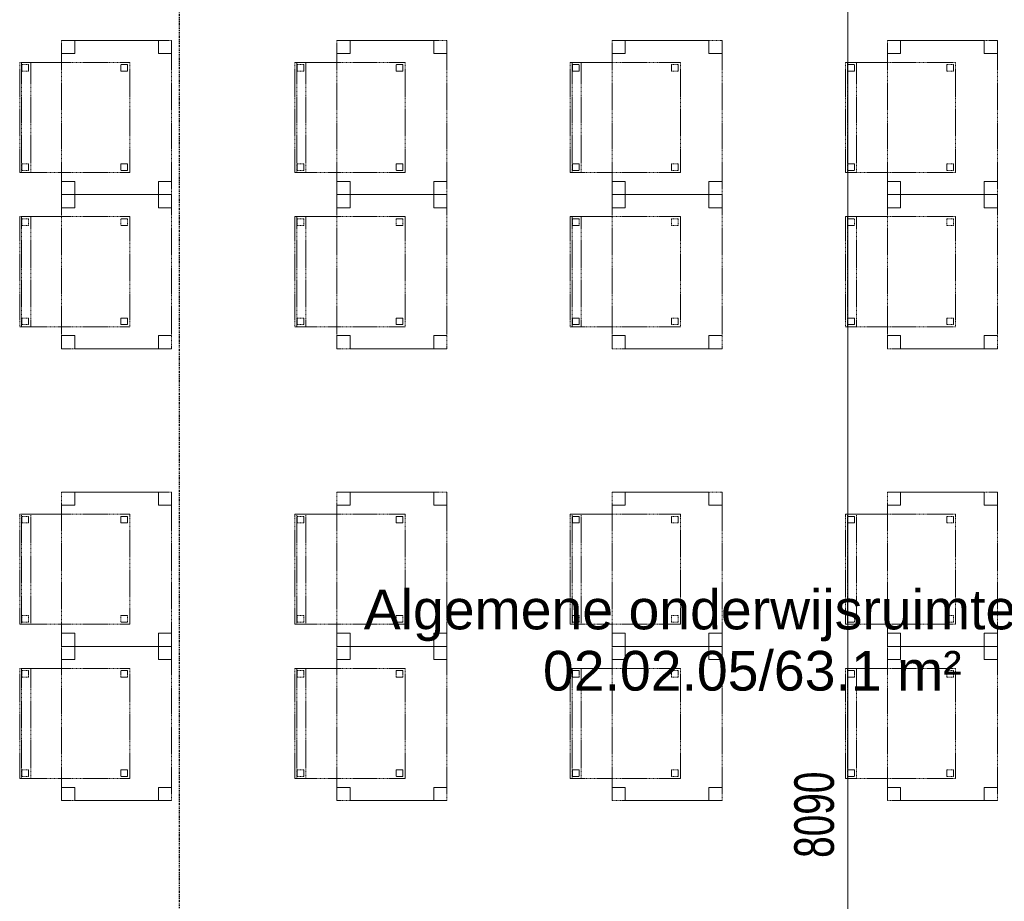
# Model space of a CAD drawing. Header units: millimetres. Extents: x -80560 to 110805, y -11020 to 52719.
# Tile 89 of 182: x 44970 to 49441, y 43406 to 47406. Entities that reach past the tile are written whole.
import ezdxf

# ---------------------------------------------------------------- set-up
doc = ezdxf.new("R2010")
doc.units = ezdxf.units.MM
doc.linetypes.add('CENTER2', pattern=[20, 8, -4, 4, -4])
doc.linetypes.add('DASHED2', pattern=[6, 4, -2])
for name, color, linetype, lineweight in [('A-ANNO-DIMS', 211, 'Continuous', 9), ('A-ANNO-DIMS-100', 211, 'Continuous', 9), ('A-AREA-IDEN', 2, 'Continuous', 9), ('I-FURN', 30, 'Continuous', 18), ('S-GRID', 1, 'Continuous', 9)]:
    doc.layers.add(name, color=color, linetype=linetype, lineweight=lineweight)
doc.styles.add('Arial', font='arial.ttf', dxfattribs={"height": 180})
doc.styles.add('Arial_6', font='arial.ttf', dxfattribs={"width": 0.7, "height": 180})
doc.dimstyles.new('n3o_1_8_3', dxfattribs={"dimscale": 304.8, "dimtxt": 183.646692, "dimasz": 0.492126, "dimexe": 0.246063, "dimexo": 0.0625, "dimgap": 0.032808, "dimtad": 1, "dimdec": 0, "dimdsep": 46, "dimtxsty": 'Arial_6', "dimblk1": 'OBLIQUE', "dimblk2": 'OBLIQUE', "dimsah": 1, "dimcen": 0.09, "dimdle": 0.246063, "dimazin": 0, "dimtfac": 1, "dimtdec": 4, "dimtix": 1, "dimtmove": 0, "dimatfit": 3, "dimfxl": 0.246063, "dimfxlon": 1, "dimtvp": 1, "dimtolj": 1, "dimtzin": 0, "dimarcsym": 2})

# ---------------------------------------------------------------- blocks, each defined once
blk = doc.blocks.new('82_tafel1 - tafel 500x700 2-30673039-DO_02 tweede verdieping')
at = {"layer": 'I-FURN', "linetype": 'DASHED2'}
for p, q in [((350, 250), (-350, 250)), ((-350, 250), (-350, -250)), ((350, 250), (-350, 250)), ((-350, 250), (-350, -250)), ((-350, 250), (-350, 190)), ((-290, 250), (-350, 250)), ((-290, 190), (-290, 250)), ((-290, 250), (290, 250)), ((-290, 250), (-290, 190)), ((290, 250), (290, 190)), ((290, 190), (290, 250)), ((350, 250), (290, 250)), ((350, -250), (350, 250)), ((350, -250), (350, 250)), ((350, 190), (350, 250)), ((-350, -190), (-350, 190)), ((-350, 190), (-290, 190)), ((-290, 190), (-350, 190)), ((290, 190), (350, 190)), ((350, 190), (290, 190)), ((350, 190), (350, -190)), ((-290, -190), (-350, -190)), ((-350, -190), (-290, -190)), ((-350, -190), (-350, -250)), ((-290, -250), (-290, -190)), ((-290, -190), (-290, -250)), ((350, -190), (290, -190)), ((290, -190), (290, -250)), ((290, -250), (290, -190)), ((290, -190), (350, -190)), ((350, -250), (350, -190)), ((-350, -250), (350, -250)), ((-350, -250), (350, -250)), ((-350, -250), (-290, -250)), ((290, -250), (-290, -250)), ((290, -250), (350, -250))]:
    blk.add_line(p, q, dxfattribs=at)
blk = doc.blocks.new('82_zitmeubel - stoel 500x500-V296-DO_02 tweede verdieping')
at = {"layer": 'I-FURN', "linetype": 'DASHED2'}
for p, q in [((-192.1, -73), (-192.1, 237)), ((-192.1, 237), (-192.1, -73)), ((-192.1, 237), (307.9, 237)), ((-192.1, 237), (307.9, 237)), ((-182.1, 226), (-182.1, 198)), ((-182.1, 198), (-182.1, 226)), ((-153.1, 227), (-181.1, 227)), ((-181.1, 227), (-153.1, 227)), ((-152.1, 198), (-152.1, 226)), ((-152.1, 226), (-152.1, 198)), ((267.9, 226), (267.9, 198)), ((267.9, 198), (267.9, 226)), ((296.9, 227), (268.9, 227)), ((268.9, 227), (296.9, 227)), ((297.9, 198), (297.9, 226)), ((297.9, 226), (297.9, 198)), ((307.9, 237), (307.9, -73)), ((307.9, -73), (307.9, 237)), ((-181.1, 197), (-153.1, 197)), ((-153.1, 197), (-181.1, 197)), ((268.9, 197), (296.9, 197)), ((296.9, 197), (268.9, 197)), ((-192.1, -213), (-192.1, -73)), ((-192.1, -73), (-192.1, -263)), ((307.9, -73), (307.9, -213)), ((307.9, -263), (307.9, -73)), ((-192.1, -254.1), (-192.1, -213)), ((307.9, -213), (-192.1, -213)), ((-153.1, -223), (-181.1, -223)), ((-181.1, -223), (-153.1, -223)), ((296.9, -223), (268.9, -223)), ((268.9, -223), (296.9, -223)), ((307.9, -213), (307.9, -254.1)), ((-192.1, -263), (-192.1, -254.1)), ((307.9, -254.1), (-192.1, -254.1)), ((-192.1, -263), (307.9, -263)), ((-192.1, -263), (307.9, -263)), ((-182.1, -224), (-182.1, -252)), ((-182.1, -252), (-182.1, -224)), ((-181.1, -253), (-153.1, -253)), ((-153.1, -253), (-181.1, -253)), ((-152.1, -252), (-152.1, -224)), ((-152.1, -224), (-152.1, -252)), ((267.9, -224), (267.9, -252)), ((267.9, -252), (267.9, -224)), ((268.9, -253), (296.9, -253)), ((296.9, -253), (268.9, -253)), ((297.9, -252), (297.9, -224)), ((297.9, -224), (297.9, -252)), ((307.9, -254.1), (307.9, -263))]:
    blk.add_line(p, q, dxfattribs=at)
for centre, start, end in [((-181.1, 226), 90, 180), ((-181.1, 226), 135, 180), ((-181.1, 226), 90, 135), ((-153.1, 226), 360, 90), ((-153.1, 226), 15, 90), ((-153.1, 226), 360, 15), ((268.9, 226), 90, 180), ((268.9, 226), 90, 180), ((296.9, 226), 360, 90), ((296.9, 226), 360, 90), ((-181.1, 198), 180, 270), ((-181.1, 198), 180, 210), ((-181.1, 198), 210, 270), ((-153.1, 198), 270, 0), ((-153.1, 198), 270, 285), ((-153.1, 198), 285, 0), ((268.9, 198), 180, 270), ((268.9, 198), 180, 270), ((296.9, 198), 270, 360), ((296.9, 198), 270, 360), ((-181.1, -224), 90, 180), ((-181.1, -224), 90, 180), ((-153.1, -224), 0, 90), ((-153.1, -224), 0, 90), ((268.9, -224), 90, 180), ((268.9, -224), 90, 180), ((296.9, -224), 0, 90), ((296.9, -224), 0, 90), ((-181.1, -252), 180, 270), ((-181.1, -252), 180, 270), ((-153.1, -252), 270, 0), ((-153.1, -252), 270, 0), ((268.9, -252), 180, 270), ((268.9, -252), 180, 270), ((296.9, -252), 270, 0), ((296.9, -252), 270, 0)]:
    blk.add_arc(centre, 1, start, end, dxfattribs=at)
blk = doc.blocks.new('82_zitmeubel - stoel 500x500-V293-DO_02 tweede verdieping')
at = {"layer": 'I-FURN', "linetype": 'DASHED2'}
for p, q in [((-192.1, -73), (-192.1, 237)), ((-192.1, 237), (-192.1, -73)), ((-192.1, 237), (307.9, 237)), ((-192.1, 237), (307.9, 237)), ((-182.1, 226), (-182.1, 198)), ((-182.1, 198), (-182.1, 226)), ((-153.1, 227), (-181.1, 227)), ((-181.1, 227), (-153.1, 227)), ((-152.1, 198), (-152.1, 226)), ((-152.1, 226), (-152.1, 198)), ((267.9, 226), (267.9, 198)), ((267.9, 198), (267.9, 226)), ((296.9, 227), (268.9, 227)), ((268.9, 227), (296.9, 227)), ((297.9, 198), (297.9, 226)), ((297.9, 226), (297.9, 198)), ((307.9, 237), (307.9, -73)), ((307.9, -73), (307.9, 237)), ((-181.1, 197), (-153.1, 197)), ((-153.1, 197), (-181.1, 197)), ((268.9, 197), (296.9, 197)), ((296.9, 197), (268.9, 197)), ((-192.1, -213), (-192.1, -73)), ((-192.1, -73), (-192.1, -263)), ((307.9, -73), (307.9, -213)), ((307.9, -263), (307.9, -73)), ((-192.1, -254.1), (-192.1, -213)), ((307.9, -213), (-192.1, -213)), ((-153.1, -223), (-181.1, -223)), ((-181.1, -223), (-153.1, -223)), ((296.9, -223), (268.9, -223)), ((268.9, -223), (296.9, -223)), ((307.9, -213), (307.9, -254.1)), ((-192.1, -263), (-192.1, -254.1)), ((307.9, -254.1), (-192.1, -254.1)), ((-192.1, -263), (307.9, -263)), ((-192.1, -263), (307.9, -263)), ((-182.1, -224), (-182.1, -252)), ((-182.1, -252), (-182.1, -224)), ((-181.1, -253), (-153.1, -253)), ((-153.1, -253), (-181.1, -253)), ((-152.1, -252), (-152.1, -224)), ((-152.1, -224), (-152.1, -252)), ((267.9, -224), (267.9, -252)), ((267.9, -252), (267.9, -224)), ((268.9, -253), (296.9, -253)), ((296.9, -253), (268.9, -253)), ((297.9, -252), (297.9, -224)), ((297.9, -224), (297.9, -252)), ((307.9, -254.1), (307.9, -263))]:
    blk.add_line(p, q, dxfattribs=at)
for centre, start, end in [((-181.1, 226), 90, 180), ((-181.1, 226), 90, 180), ((-153.1, 226), 360, 90), ((-153.1, 226), 360, 90), ((268.9, 226), 90, 180), ((268.9, 226), 90, 180), ((296.9, 226), 360, 90), ((296.9, 226), 360, 90), ((-181.1, 198), 180, 270), ((-181.1, 198), 180, 270), ((-153.1, 198), 270, 0), ((-153.1, 198), 270, 0), ((268.9, 198), 180, 270), ((268.9, 198), 180, 270), ((296.9, 198), 270, 360), ((296.9, 198), 270, 360), ((-181.1, -224), 90, 180), ((-181.1, -224), 90, 180), ((-153.1, -224), 0, 90), ((-153.1, -224), 0, 90), ((268.9, -224), 90, 165), ((268.9, -224), 90, 180), ((296.9, -224), 0, 90), ((296.9, -224), 0, 90), ((-181.1, -252), 180, 270), ((-181.1, -252), 180, 270), ((-153.1, -252), 270, 0), ((-153.1, -252), 270, 0), ((268.9, -224), 165, 180), ((268.9, -252), 180, 195), ((268.9, -252), 180, 270), ((268.9, -252), 195, 210), ((268.9, -252), 210, 225), ((268.9, -252), 225, 240), ((268.9, -252), 240, 270), ((296.9, -252), 270, 0), ((296.9, -252), 270, 0)]:
    blk.add_arc(centre, 1, start, end, dxfattribs=at)
blk = doc.blocks.new('82_zitmeubel - stoel 500x500-V297-DO_02 tweede verdieping')
at = {"layer": 'I-FURN', "linetype": 'DASHED2'}
for p, q in [((-192.1, -73), (-192.1, 237)), ((-192.1, 237), (-192.1, -73)), ((-192.1, 237), (307.9, 237)), ((-192.1, 237), (307.9, 237)), ((-182.1, 226), (-182.1, 198)), ((-182.1, 198), (-182.1, 226)), ((-153.1, 227), (-181.1, 227)), ((-181.1, 227), (-153.1, 227)), ((-152.1, 198), (-152.1, 226)), ((-152.1, 226), (-152.1, 198)), ((267.9, 226), (267.9, 198)), ((267.9, 198), (267.9, 226)), ((296.9, 227), (268.9, 227)), ((268.9, 227), (296.9, 227)), ((297.9, 198), (297.9, 226)), ((297.9, 226), (297.9, 198)), ((307.9, 237), (307.9, -73)), ((307.9, -73), (307.9, 237)), ((-181.1, 197), (-153.1, 197)), ((-153.1, 197), (-181.1, 197)), ((268.9, 197), (296.9, 197)), ((296.9, 197), (268.9, 197)), ((-192.1, -213), (-192.1, -73)), ((-192.1, -73), (-192.1, -263)), ((307.9, -73), (307.9, -213)), ((307.9, -263), (307.9, -73)), ((-192.1, -254.1), (-192.1, -213)), ((307.9, -213), (-192.1, -213)), ((-153.1, -223), (-181.1, -223)), ((-181.1, -223), (-153.1, -223)), ((296.9, -223), (268.9, -223)), ((268.9, -223), (296.9, -223)), ((307.9, -213), (307.9, -254.1)), ((-192.1, -263), (-192.1, -254.1)), ((307.9, -254.1), (-192.1, -254.1)), ((-192.1, -263), (307.9, -263)), ((-192.1, -263), (307.9, -263)), ((-182.1, -224), (-182.1, -252)), ((-182.1, -252), (-182.1, -224)), ((-181.1, -253), (-153.1, -253)), ((-153.1, -253), (-181.1, -253)), ((-152.1, -252), (-152.1, -224)), ((-152.1, -224), (-152.1, -252)), ((267.9, -224), (267.9, -252)), ((267.9, -252), (267.9, -224)), ((268.9, -253), (296.9, -253)), ((296.9, -253), (268.9, -253)), ((297.9, -252), (297.9, -224)), ((297.9, -224), (297.9, -252)), ((307.9, -254.1), (307.9, -263))]:
    blk.add_line(p, q, dxfattribs=at)
for centre, start, end in [((-181.1, 226), 90, 180), ((-181.1, 226), 135, 180), ((-181.1, 226), 90, 135), ((-153.1, 226), 360, 90), ((-153.1, 226), 45, 90), ((-153.1, 226), 360, 45), ((268.9, 226), 90, 180), ((268.9, 226), 120, 180), ((268.9, 226), 90, 120), ((296.9, 226), 360, 90), ((296.9, 226), 15, 90), ((296.9, 226), 360, 15), ((-181.1, 198), 180, 270), ((-181.1, 198), 180, 240), ((-181.1, 198), 240, 270), ((-153.1, 198), 270, 0), ((-153.1, 198), 270, 300), ((-153.1, 198), 300, 0), ((268.9, 198), 180, 270), ((268.9, 198), 180, 225), ((268.9, 198), 225, 270), ((296.9, 198), 270, 360), ((296.9, 198), 270, 360), ((-181.1, -224), 90, 180), ((-181.1, -224), 90, 180), ((-153.1, -224), 0, 90), ((-153.1, -224), 0, 90), ((268.9, -224), 90, 180), ((268.9, -224), 90, 180), ((296.9, -224), 0, 90), ((296.9, -224), 0, 90), ((-181.1, -252), 180, 270), ((-181.1, -252), 180, 270), ((-153.1, -252), 270, 0), ((-153.1, -252), 270, 0), ((268.9, -252), 180, 270), ((268.9, -252), 180, 270), ((296.9, -252), 270, 0), ((296.9, -252), 270, 0)]:
    blk.add_arc(centre, 1, start, end, dxfattribs=at)
blk = doc.blocks.new('82_zitmeubel - stoel 500x500-V23-DO_02 tweede verdieping')
at = {"layer": 'I-FURN', "linetype": 'DASHED2'}
for p, q in [((-192.1, -73), (-192.1, 237)), ((-192.1, 237), (-192.1, -73)), ((-192.1, 237), (307.9, 237)), ((-192.1, 237), (307.9, 237)), ((-182.1, 226), (-182.1, 198)), ((-182.1, 198), (-182.1, 226)), ((-153.1, 227), (-181.1, 227)), ((-181.1, 227), (-153.1, 227)), ((-152.1, 198), (-152.1, 226)), ((-152.1, 226), (-152.1, 198)), ((267.9, 226), (267.9, 198)), ((267.9, 198), (267.9, 226)), ((296.9, 227), (268.9, 227)), ((268.9, 227), (296.9, 227)), ((297.9, 198), (297.9, 226)), ((297.9, 226), (297.9, 198)), ((307.9, 237), (307.9, -73)), ((307.9, -73), (307.9, 237)), ((-181.1, 197), (-153.1, 197)), ((-153.1, 197), (-181.1, 197)), ((268.9, 197), (296.9, 197)), ((296.9, 197), (268.9, 197)), ((-192.1, -213), (-192.1, -73)), ((-192.1, -73), (-192.1, -263)), ((307.9, -73), (307.9, -213)), ((307.9, -263), (307.9, -73)), ((-192.1, -254.1), (-192.1, -213)), ((307.9, -213), (-192.1, -213)), ((-153.1, -223), (-181.1, -223)), ((-181.1, -223), (-153.1, -223)), ((296.9, -223), (268.9, -223)), ((268.9, -223), (296.9, -223)), ((307.9, -213), (307.9, -254.1)), ((-192.1, -263), (-192.1, -254.1)), ((307.9, -254.1), (-192.1, -254.1)), ((-192.1, -263), (307.9, -263)), ((-192.1, -263), (307.9, -263)), ((-182.1, -224), (-182.1, -252)), ((-182.1, -252), (-182.1, -224)), ((-181.1, -253), (-153.1, -253)), ((-153.1, -253), (-181.1, -253)), ((-152.1, -252), (-152.1, -224)), ((-152.1, -224), (-152.1, -252)), ((267.9, -224), (267.9, -252)), ((267.9, -252), (267.9, -224)), ((268.9, -253), (296.9, -253)), ((296.9, -253), (268.9, -253)), ((297.9, -252), (297.9, -224)), ((297.9, -224), (297.9, -252)), ((307.9, -254.1), (307.9, -263))]:
    blk.add_line(p, q, dxfattribs=at)
for centre, start, end in [((-181.1, 226), 90, 180), ((-181.1, 226), 90, 180), ((-153.1, 226), 360, 90), ((-153.1, 226), 360, 90), ((268.9, 226), 90, 180), ((268.9, 226), 90, 180), ((296.9, 226), 360, 90), ((296.9, 226), 360, 90), ((-181.1, 198), 180, 270), ((-181.1, 198), 180, 270), ((-153.1, 198), 270, 0), ((-153.1, 198), 270, 0), ((268.9, 198), 180, 270), ((268.9, 198), 180, 270), ((296.9, 198), 270, 360), ((296.9, 198), 270, 360), ((-181.1, -224), 90, 180), ((-181.1, -224), 90, 180), ((-153.1, -224), 0, 90), ((-153.1, -224), 0, 90), ((268.9, -224), 90, 180), ((268.9, -224), 90, 180), ((296.9, -224), 0, 90), ((296.9, -224), 0, 90), ((-181.1, -252), 180, 270), ((-181.1, -252), 180, 270), ((-153.1, -252), 270, 0), ((-153.1, -252), 270, 0), ((268.9, -252), 180, 270), ((268.9, -252), 180, 270), ((296.9, -252), 270, 0), ((296.9, -252), 270, 0)]:
    blk.add_arc(centre, 1, start, end, dxfattribs=at)
blk = doc.blocks.new('82_zitmeubel - stoel 500x500-V298-DO_02 tweede verdieping')
at = {"layer": 'I-FURN', "linetype": 'DASHED2'}
for p, q in [((-192.1, -73), (-192.1, 237)), ((-192.1, 237), (-192.1, -73)), ((-192.1, 237), (307.9, 237)), ((-192.1, 237), (307.9, 237)), ((-182.1, 226), (-182.1, 198)), ((-182.1, 198), (-182.1, 226)), ((-153.1, 227), (-181.1, 227)), ((-181.1, 227), (-153.1, 227)), ((-152.1, 198), (-152.1, 226)), ((-152.1, 226), (-152.1, 198)), ((267.9, 226), (267.9, 198)), ((267.9, 198), (267.9, 226)), ((296.9, 227), (268.9, 227)), ((268.9, 227), (296.9, 227)), ((297.9, 198), (297.9, 226)), ((297.9, 226), (297.9, 198)), ((307.9, 237), (307.9, -73)), ((307.9, -73), (307.9, 237)), ((-181.1, 197), (-153.1, 197)), ((-153.1, 197), (-181.1, 197)), ((268.9, 197), (296.9, 197)), ((296.9, 197), (268.9, 197)), ((-192.1, -213), (-192.1, -73)), ((-192.1, -73), (-192.1, -263)), ((307.9, -73), (307.9, -213)), ((307.9, -263), (307.9, -73)), ((-192.1, -254.1), (-192.1, -213)), ((307.9, -213), (-192.1, -213)), ((-153.1, -223), (-181.1, -223)), ((-181.1, -223), (-153.1, -223)), ((296.9, -223), (268.9, -223)), ((268.9, -223), (296.9, -223)), ((307.9, -213), (307.9, -254.1)), ((-192.1, -263), (-192.1, -254.1)), ((307.9, -254.1), (-192.1, -254.1)), ((-192.1, -263), (307.9, -263)), ((-192.1, -263), (307.9, -263)), ((-182.1, -224), (-182.1, -252)), ((-182.1, -252), (-182.1, -224)), ((-181.1, -253), (-153.1, -253)), ((-153.1, -253), (-181.1, -253)), ((-152.1, -252), (-152.1, -224)), ((-152.1, -224), (-152.1, -252)), ((267.9, -224), (267.9, -252)), ((267.9, -252), (267.9, -224)), ((268.9, -253), (296.9, -253)), ((296.9, -253), (268.9, -253)), ((297.9, -252), (297.9, -224)), ((297.9, -224), (297.9, -252)), ((307.9, -254.1), (307.9, -263))]:
    blk.add_line(p, q, dxfattribs=at)
for centre, start, end in [((-181.1, 226), 90, 180), ((-181.1, 226), 105, 180), ((-181.1, 226), 90, 105), ((-153.1, 226), 360, 90), ((-153.1, 226), 75, 90), ((-153.1, 226), 360, 75), ((268.9, 226), 90, 180), ((268.9, 226), 90, 180), ((296.9, 226), 360, 90), ((296.9, 226), 360, 90), ((-181.1, 198), 180, 270), ((-181.1, 198), 180, 270), ((-153.1, 198), 270, 0), ((-153.1, 198), 270, 315), ((-153.1, 198), 315, 0), ((268.9, 198), 180, 270), ((268.9, 198), 180, 210), ((268.9, 198), 210, 270), ((296.9, 198), 270, 360), ((296.9, 198), 270, 360), ((-181.1, -224), 90, 180), ((-181.1, -224), 90, 180), ((-153.1, -224), 0, 90), ((-153.1, -224), 0, 90), ((268.9, -224), 90, 165), ((268.9, -224), 90, 180), ((296.9, -224), 0, 90), ((296.9, -224), 0, 90), ((-181.1, -252), 180, 270), ((-181.1, -252), 180, 270), ((-153.1, -252), 270, 0), ((-153.1, -252), 270, 0), ((268.9, -224), 165, 180), ((268.9, -252), 180, 195), ((268.9, -252), 180, 270), ((268.9, -252), 195, 210), ((268.9, -252), 210, 225), ((268.9, -252), 225, 240), ((268.9, -252), 240, 270), ((296.9, -252), 270, 0), ((296.9, -252), 270, 0)]:
    blk.add_arc(centre, 1, start, end, dxfattribs=at)
blk = doc.blocks.new('82_zitmeubel - stoel 500x500-V299-DO_02 tweede verdieping')
at = {"layer": 'I-FURN', "linetype": 'DASHED2'}
for p, q in [((-192.1, -73), (-192.1, 237)), ((-192.1, 237), (-192.1, -73)), ((-192.1, 237), (307.9, 237)), ((-192.1, 237), (307.9, 237)), ((-182.1, 226), (-182.1, 198)), ((-182.1, 198), (-182.1, 226)), ((-153.1, 227), (-181.1, 227)), ((-181.1, 227), (-153.1, 227)), ((-152.1, 198), (-152.1, 226)), ((-152.1, 226), (-152.1, 198)), ((267.9, 226), (267.9, 198)), ((267.9, 198), (267.9, 226)), ((296.9, 227), (268.9, 227)), ((268.9, 227), (296.9, 227)), ((297.9, 198), (297.9, 226)), ((297.9, 226), (297.9, 198)), ((307.9, 237), (307.9, -73)), ((307.9, -73), (307.9, 237)), ((-181.1, 197), (-153.1, 197)), ((-153.1, 197), (-181.1, 197)), ((268.9, 197), (296.9, 197)), ((296.9, 197), (268.9, 197)), ((-192.1, -213), (-192.1, -73)), ((-192.1, -73), (-192.1, -263)), ((307.9, -73), (307.9, -213)), ((307.9, -263), (307.9, -73)), ((-192.1, -254.1), (-192.1, -213)), ((307.9, -213), (-192.1, -213)), ((-153.1, -223), (-181.1, -223)), ((-181.1, -223), (-153.1, -223)), ((296.9, -223), (268.9, -223)), ((268.9, -223), (296.9, -223)), ((307.9, -213), (307.9, -254.1)), ((-192.1, -263), (-192.1, -254.1)), ((307.9, -254.1), (-192.1, -254.1)), ((-192.1, -263), (307.9, -263)), ((-192.1, -263), (307.9, -263)), ((-182.1, -224), (-182.1, -252)), ((-182.1, -252), (-182.1, -224)), ((-181.1, -253), (-153.1, -253)), ((-153.1, -253), (-181.1, -253)), ((-152.1, -252), (-152.1, -224)), ((-152.1, -224), (-152.1, -252)), ((267.9, -224), (267.9, -252)), ((267.9, -252), (267.9, -224)), ((268.9, -253), (296.9, -253)), ((296.9, -253), (268.9, -253)), ((297.9, -252), (297.9, -224)), ((297.9, -224), (297.9, -252)), ((307.9, -254.1), (307.9, -263))]:
    blk.add_line(p, q, dxfattribs=at)
for centre, start, end in [((-181.1, 226), 90, 180), ((-181.1, 226), 90, 180), ((-153.1, 226), 360, 90), ((-153.1, 226), 360, 90), ((268.9, 226), 90, 180), ((268.9, 226), 90, 180), ((296.9, 226), 360, 90), ((296.9, 226), 60, 90), ((296.9, 226), 360, 60), ((-181.1, 198), 180, 270), ((-181.1, 198), 180, 270), ((-153.1, 198), 270, 0), ((-153.1, 198), 270, 0), ((268.9, 198), 180, 270), ((268.9, 198), 180, 270), ((296.9, 198), 270, 360), ((296.9, 198), 270, 315), ((296.9, 198), 315, 360), ((-181.1, -224), 90, 180), ((-181.1, -224), 90, 180), ((-153.1, -224), 0, 90), ((-153.1, -224), 0, 90), ((268.9, -224), 90, 180), ((268.9, -224), 90, 180), ((296.9, -224), 0, 90), ((296.9, -224), 0, 90), ((-181.1, -252), 180, 270), ((-181.1, -252), 180, 270), ((-153.1, -252), 270, 0), ((-153.1, -252), 270, 0), ((268.9, -252), 180, 270), ((268.9, -252), 180, 270), ((296.9, -252), 270, 0), ((296.9, -252), 270, 0)]:
    blk.add_arc(centre, 1, start, end, dxfattribs=at)
blk = doc.blocks.new('82_zitmeubel - stoel 500x500-V300-DO_02 tweede verdieping')
at = {"layer": 'I-FURN', "linetype": 'DASHED2'}
for p, q in [((-192.1, -73), (-192.1, 237)), ((-192.1, 237), (-192.1, -73)), ((-192.1, 237), (307.9, 237)), ((-192.1, 237), (307.9, 237)), ((-182.1, 226), (-182.1, 198)), ((-182.1, 198), (-182.1, 226)), ((-153.1, 227), (-181.1, 227)), ((-181.1, 227), (-153.1, 227)), ((-152.1, 198), (-152.1, 226)), ((-152.1, 226), (-152.1, 198)), ((267.9, 226), (267.9, 198)), ((267.9, 198), (267.9, 226)), ((296.9, 227), (268.9, 227)), ((268.9, 227), (296.9, 227)), ((297.9, 198), (297.9, 226)), ((297.9, 226), (297.9, 198)), ((307.9, 237), (307.9, -73)), ((307.9, -73), (307.9, 237)), ((-181.1, 197), (-153.1, 197)), ((-153.1, 197), (-181.1, 197)), ((268.9, 197), (296.9, 197)), ((296.9, 197), (268.9, 197)), ((-192.1, -213), (-192.1, -73)), ((-192.1, -73), (-192.1, -263)), ((307.9, -73), (307.9, -213)), ((307.9, -263), (307.9, -73)), ((-192.1, -254.1), (-192.1, -213)), ((307.9, -213), (-192.1, -213)), ((-153.1, -223), (-181.1, -223)), ((-181.1, -223), (-153.1, -223)), ((296.9, -223), (268.9, -223)), ((268.9, -223), (296.9, -223)), ((307.9, -213), (307.9, -254.1)), ((-192.1, -263), (-192.1, -254.1)), ((307.9, -254.1), (-192.1, -254.1)), ((-192.1, -263), (307.9, -263)), ((-192.1, -263), (307.9, -263)), ((-182.1, -224), (-182.1, -252)), ((-182.1, -252), (-182.1, -224)), ((-181.1, -253), (-153.1, -253)), ((-153.1, -253), (-181.1, -253)), ((-152.1, -252), (-152.1, -224)), ((-152.1, -224), (-152.1, -252)), ((267.9, -224), (267.9, -252)), ((267.9, -252), (267.9, -224)), ((268.9, -253), (296.9, -253)), ((296.9, -253), (268.9, -253)), ((297.9, -252), (297.9, -224)), ((297.9, -224), (297.9, -252)), ((307.9, -254.1), (307.9, -263))]:
    blk.add_line(p, q, dxfattribs=at)
for centre, start, end in [((-181.1, 226), 90, 180), ((-181.1, 226), 90, 180), ((-153.1, 226), 360, 90), ((-153.1, 226), 360, 90), ((268.9, 226), 90, 180), ((268.9, 226), 150, 180), ((268.9, 226), 90, 150), ((296.9, 226), 360, 90), ((296.9, 226), 30, 90), ((296.9, 226), 360, 30), ((-181.1, 198), 180, 270), ((-181.1, 198), 180, 270), ((-153.1, 198), 270, 0), ((-153.1, 198), 270, 345), ((-153.1, 198), 345, 0), ((268.9, 198), 180, 270), ((268.9, 198), 180, 255), ((268.9, 198), 255, 270), ((296.9, 198), 270, 360), ((296.9, 198), 270, 360), ((-181.1, -224), 90, 180), ((-181.1, -224), 90, 180), ((-153.1, -224), 0, 90), ((-153.1, -224), 0, 90), ((268.9, -224), 90, 165), ((268.9, -224), 90, 180), ((296.9, -224), 0, 90), ((296.9, -224), 0, 90), ((-181.1, -252), 180, 270), ((-181.1, -252), 180, 270), ((-153.1, -252), 270, 0), ((-153.1, -252), 270, 0), ((268.9, -224), 165, 180), ((268.9, -252), 180, 195), ((268.9, -252), 180, 270), ((268.9, -252), 195, 210), ((268.9, -252), 210, 225), ((268.9, -252), 225, 240), ((268.9, -252), 240, 270), ((296.9, -252), 270, 0), ((296.9, -252), 270, 0)]:
    blk.add_arc(centre, 1, start, end, dxfattribs=at)
blk = doc.blocks.new('82_zitmeubel - stoel 500x500-V301-DO_02 tweede verdieping')
at = {"layer": 'I-FURN', "linetype": 'DASHED2'}
for p, q in [((-192.1, -73), (-192.1, 237)), ((-192.1, 237), (-192.1, -73)), ((-192.1, 237), (307.9, 237)), ((-192.1, 237), (307.9, 237)), ((-182.1, 226), (-182.1, 198)), ((-182.1, 198), (-182.1, 226)), ((-153.1, 227), (-181.1, 227)), ((-181.1, 227), (-153.1, 227)), ((-152.1, 198), (-152.1, 226)), ((-152.1, 226), (-152.1, 198)), ((267.9, 226), (267.9, 198)), ((267.9, 198), (267.9, 226)), ((296.9, 227), (268.9, 227)), ((268.9, 227), (296.9, 227)), ((297.9, 198), (297.9, 226)), ((297.9, 226), (297.9, 198)), ((307.9, 237), (307.9, -73)), ((307.9, -73), (307.9, 237)), ((-181.1, 197), (-153.1, 197)), ((-153.1, 197), (-181.1, 197)), ((268.9, 197), (296.9, 197)), ((296.9, 197), (268.9, 197)), ((-192.1, -213), (-192.1, -73)), ((-192.1, -73), (-192.1, -263)), ((307.9, -73), (307.9, -213)), ((307.9, -263), (307.9, -73)), ((-192.1, -254.1), (-192.1, -213)), ((307.9, -213), (-192.1, -213)), ((-153.1, -223), (-181.1, -223)), ((-181.1, -223), (-153.1, -223)), ((296.9, -223), (268.9, -223)), ((268.9, -223), (296.9, -223)), ((307.9, -213), (307.9, -254.1)), ((-192.1, -263), (-192.1, -254.1)), ((307.9, -254.1), (-192.1, -254.1)), ((-192.1, -263), (307.9, -263)), ((-192.1, -263), (307.9, -263)), ((-182.1, -224), (-182.1, -252)), ((-182.1, -252), (-182.1, -224)), ((-181.1, -253), (-153.1, -253)), ((-153.1, -253), (-181.1, -253)), ((-152.1, -252), (-152.1, -224)), ((-152.1, -224), (-152.1, -252)), ((267.9, -224), (267.9, -252)), ((267.9, -252), (267.9, -224)), ((268.9, -253), (296.9, -253)), ((296.9, -253), (268.9, -253)), ((297.9, -252), (297.9, -224)), ((297.9, -224), (297.9, -252)), ((307.9, -254.1), (307.9, -263))]:
    blk.add_line(p, q, dxfattribs=at)
for centre, start, end in [((-181.1, 226), 90, 180), ((-181.1, 226), 90, 180), ((-153.1, 226), 360, 90), ((-153.1, 226), 45, 90), ((-153.1, 226), 360, 45), ((268.9, 226), 90, 180), ((268.9, 226), 150, 180), ((268.9, 226), 90, 150), ((296.9, 226), 360, 90), ((296.9, 226), 45, 90), ((296.9, 226), 360, 45), ((-181.1, 198), 180, 270), ((-181.1, 198), 180, 270), ((-153.1, 198), 270, 0), ((-153.1, 198), 270, 330), ((-153.1, 198), 330, 0), ((268.9, 198), 180, 270), ((268.9, 198), 180, 225), ((268.9, 198), 225, 270), ((296.9, 198), 270, 360), ((296.9, 198), 270, 330), ((296.9, 198), 330, 360), ((-181.1, -224), 90, 180), ((-181.1, -224), 90, 180), ((-153.1, -224), 0, 90), ((-153.1, -224), 0, 90), ((268.9, -224), 90, 165), ((268.9, -224), 90, 180), ((296.9, -224), 0, 90), ((296.9, -224), 0, 90), ((-181.1, -252), 180, 270), ((-181.1, -252), 180, 270), ((-153.1, -252), 270, 0), ((-153.1, -252), 270, 0), ((268.9, -224), 165, 180), ((268.9, -252), 180, 195), ((268.9, -252), 180, 270), ((268.9, -252), 195, 210), ((268.9, -252), 210, 225), ((268.9, -252), 225, 240), ((268.9, -252), 240, 270), ((296.9, -252), 270, 0), ((296.9, -252), 270, 0)]:
    blk.add_arc(centre, 1, start, end, dxfattribs=at)
blk = doc.blocks.new('82_zitmeubel - stoel 500x500-V302-DO_02 tweede verdieping')
at = {"layer": 'I-FURN', "linetype": 'DASHED2'}
for p, q in [((-192.1, -73), (-192.1, 237)), ((-192.1, 237), (-192.1, -73)), ((-192.1, 237), (307.9, 237)), ((-192.1, 237), (307.9, 237)), ((-182.1, 226), (-182.1, 198)), ((-182.1, 198), (-182.1, 226)), ((-153.1, 227), (-181.1, 227)), ((-181.1, 227), (-153.1, 227)), ((-152.1, 198), (-152.1, 226)), ((-152.1, 226), (-152.1, 198)), ((267.9, 226), (267.9, 198)), ((267.9, 198), (267.9, 226)), ((296.9, 227), (268.9, 227)), ((268.9, 227), (296.9, 227)), ((297.9, 198), (297.9, 226)), ((297.9, 226), (297.9, 198)), ((307.9, 237), (307.9, -73)), ((307.9, -73), (307.9, 237)), ((-181.1, 197), (-153.1, 197)), ((-153.1, 197), (-181.1, 197)), ((268.9, 197), (296.9, 197)), ((296.9, 197), (268.9, 197)), ((-192.1, -213), (-192.1, -73)), ((-192.1, -73), (-192.1, -263)), ((307.9, -73), (307.9, -213)), ((307.9, -263), (307.9, -73)), ((-192.1, -254.1), (-192.1, -213)), ((307.9, -213), (-192.1, -213)), ((-153.1, -223), (-181.1, -223)), ((-181.1, -223), (-153.1, -223)), ((296.9, -223), (268.9, -223)), ((268.9, -223), (296.9, -223)), ((307.9, -213), (307.9, -254.1)), ((-192.1, -263), (-192.1, -254.1)), ((307.9, -254.1), (-192.1, -254.1)), ((-192.1, -263), (307.9, -263)), ((-192.1, -263), (307.9, -263)), ((-182.1, -224), (-182.1, -252)), ((-182.1, -252), (-182.1, -224)), ((-181.1, -253), (-153.1, -253)), ((-153.1, -253), (-181.1, -253)), ((-152.1, -252), (-152.1, -224)), ((-152.1, -224), (-152.1, -252)), ((267.9, -224), (267.9, -252)), ((267.9, -252), (267.9, -224)), ((268.9, -253), (296.9, -253)), ((296.9, -253), (268.9, -253)), ((297.9, -252), (297.9, -224)), ((297.9, -224), (297.9, -252)), ((307.9, -254.1), (307.9, -263))]:
    blk.add_line(p, q, dxfattribs=at)
for centre, start, end in [((-181.1, 226), 90, 180), ((-181.1, 226), 90, 180), ((-153.1, 226), 360, 90), ((-153.1, 226), 360, 90), ((268.9, 226), 90, 180), ((268.9, 226), 135, 180), ((268.9, 226), 90, 135), ((296.9, 226), 360, 90), ((296.9, 226), 60, 90), ((296.9, 226), 360, 60), ((-181.1, 198), 180, 270), ((-181.1, 198), 180, 270), ((-153.1, 198), 270, 0), ((-153.1, 198), 270, 0), ((268.9, 198), 180, 270), ((268.9, 198), 180, 270), ((296.9, 198), 270, 360), ((296.9, 198), 270, 315), ((296.9, 198), 315, 360), ((-181.1, -224), 90, 180), ((-181.1, -224), 90, 180), ((-153.1, -224), 0, 90), ((-153.1, -224), 0, 90), ((268.9, -224), 90, 165), ((268.9, -224), 90, 180), ((296.9, -224), 0, 90), ((296.9, -224), 0, 90), ((-181.1, -252), 180, 270), ((-181.1, -252), 180, 270), ((-153.1, -252), 270, 0), ((-153.1, -252), 270, 0), ((268.9, -224), 165, 180), ((268.9, -252), 180, 195), ((268.9, -252), 180, 270), ((268.9, -252), 195, 210), ((268.9, -252), 210, 225), ((268.9, -252), 225, 240), ((268.9, -252), 240, 270), ((296.9, -252), 270, 0), ((296.9, -252), 270, 0)]:
    blk.add_arc(centre, 1, start, end, dxfattribs=at)
blk = doc.blocks.new('82_zitmeubel - stoel 500x500-V304-DO_02 tweede verdieping')
at = {"layer": 'I-FURN', "linetype": 'DASHED2'}
for p, q in [((-192.1, -73), (-192.1, 237)), ((-192.1, 237), (-192.1, -73)), ((-192.1, 237), (307.9, 237)), ((-192.1, 237), (307.9, 237)), ((-182.1, 226), (-182.1, 198)), ((-182.1, 198), (-182.1, 226)), ((-153.1, 227), (-181.1, 227)), ((-181.1, 227), (-153.1, 227)), ((-152.1, 198), (-152.1, 226)), ((-152.1, 226), (-152.1, 198)), ((267.9, 226), (267.9, 198)), ((267.9, 198), (267.9, 226)), ((296.9, 227), (268.9, 227)), ((268.9, 227), (296.9, 227)), ((297.9, 198), (297.9, 226)), ((297.9, 226), (297.9, 198)), ((307.9, 237), (307.9, -73)), ((307.9, -73), (307.9, 237)), ((-181.1, 197), (-153.1, 197)), ((-153.1, 197), (-181.1, 197)), ((268.9, 197), (296.9, 197)), ((296.9, 197), (268.9, 197)), ((-192.1, -213), (-192.1, -73)), ((-192.1, -73), (-192.1, -263)), ((307.9, -73), (307.9, -213)), ((307.9, -263), (307.9, -73)), ((-192.1, -254.1), (-192.1, -213)), ((307.9, -213), (-192.1, -213)), ((-153.1, -223), (-181.1, -223)), ((-181.1, -223), (-153.1, -223)), ((296.9, -223), (268.9, -223)), ((268.9, -223), (296.9, -223)), ((307.9, -213), (307.9, -254.1)), ((-192.1, -263), (-192.1, -254.1)), ((307.9, -254.1), (-192.1, -254.1)), ((-192.1, -263), (307.9, -263)), ((-192.1, -263), (307.9, -263)), ((-182.1, -224), (-182.1, -252)), ((-182.1, -252), (-182.1, -224)), ((-181.1, -253), (-153.1, -253)), ((-153.1, -253), (-181.1, -253)), ((-152.1, -252), (-152.1, -224)), ((-152.1, -224), (-152.1, -252)), ((267.9, -224), (267.9, -252)), ((267.9, -252), (267.9, -224)), ((268.9, -253), (296.9, -253)), ((296.9, -253), (268.9, -253)), ((297.9, -252), (297.9, -224)), ((297.9, -224), (297.9, -252)), ((307.9, -254.1), (307.9, -263))]:
    blk.add_line(p, q, dxfattribs=at)
for centre, start, end in [((-181.1, 226), 90, 180), ((-181.1, 226), 90, 180), ((-153.1, 226), 360, 90), ((-153.1, 226), 75, 90), ((-153.1, 226), 360, 75), ((268.9, 226), 90, 180), ((268.9, 226), 90, 165), ((268.9, 226), 165, 180), ((296.9, 226), 360, 90), ((296.9, 226), 360, 90), ((-181.1, 198), 180, 270), ((-181.1, 198), 180, 270), ((-153.1, 198), 270, 0), ((-153.1, 198), 270, 315), ((-153.1, 198), 315, 0), ((268.9, 198), 180, 270), ((268.9, 198), 180, 195), ((268.9, 198), 195, 270), ((296.9, 198), 270, 360), ((296.9, 198), 270, 360), ((-181.1, -224), 90, 180), ((-181.1, -224), 90, 180), ((-153.1, -224), 0, 90), ((-153.1, -224), 0, 90), ((268.9, -224), 90, 180), ((268.9, -224), 90, 180), ((296.9, -224), 0, 90), ((296.9, -224), 0, 90), ((-181.1, -252), 180, 270), ((-181.1, -252), 180, 270), ((-153.1, -252), 270, 0), ((-153.1, -252), 270, 0), ((268.9, -252), 180, 270), ((268.9, -252), 180, 270), ((296.9, -252), 270, 0), ((296.9, -252), 270, 0)]:
    blk.add_arc(centre, 1, start, end, dxfattribs=at)
blk = doc.blocks.new('82_zitmeubel - stoel 500x500-V305-DO_02 tweede verdieping')
at = {"layer": 'I-FURN', "linetype": 'DASHED2'}
for p, q in [((-192.1, -73), (-192.1, 237)), ((-192.1, 237), (-192.1, -73)), ((-192.1, 237), (307.9, 237)), ((-192.1, 237), (307.9, 237)), ((-182.1, 226), (-182.1, 198)), ((-182.1, 198), (-182.1, 226)), ((-153.1, 227), (-181.1, 227)), ((-181.1, 227), (-153.1, 227)), ((-152.1, 198), (-152.1, 226)), ((-152.1, 226), (-152.1, 198)), ((267.9, 226), (267.9, 198)), ((267.9, 198), (267.9, 226)), ((296.9, 227), (268.9, 227)), ((268.9, 227), (296.9, 227)), ((297.9, 198), (297.9, 226)), ((297.9, 226), (297.9, 198)), ((307.9, 237), (307.9, -73)), ((307.9, -73), (307.9, 237)), ((-181.1, 197), (-153.1, 197)), ((-153.1, 197), (-181.1, 197)), ((268.9, 197), (296.9, 197)), ((296.9, 197), (268.9, 197)), ((-192.1, -213), (-192.1, -73)), ((-192.1, -73), (-192.1, -263)), ((307.9, -73), (307.9, -213)), ((307.9, -263), (307.9, -73)), ((-192.1, -254.1), (-192.1, -213)), ((307.9, -213), (-192.1, -213)), ((-153.1, -223), (-181.1, -223)), ((-181.1, -223), (-153.1, -223)), ((296.9, -223), (268.9, -223)), ((268.9, -223), (296.9, -223)), ((307.9, -213), (307.9, -254.1)), ((-192.1, -263), (-192.1, -254.1)), ((307.9, -254.1), (-192.1, -254.1)), ((-192.1, -263), (307.9, -263)), ((-192.1, -263), (307.9, -263)), ((-182.1, -224), (-182.1, -252)), ((-182.1, -252), (-182.1, -224)), ((-181.1, -253), (-153.1, -253)), ((-153.1, -253), (-181.1, -253)), ((-152.1, -252), (-152.1, -224)), ((-152.1, -224), (-152.1, -252)), ((267.9, -224), (267.9, -252)), ((267.9, -252), (267.9, -224)), ((268.9, -253), (296.9, -253)), ((296.9, -253), (268.9, -253)), ((297.9, -252), (297.9, -224)), ((297.9, -224), (297.9, -252)), ((307.9, -254.1), (307.9, -263))]:
    blk.add_line(p, q, dxfattribs=at)
for centre, start, end in [((-181.1, 226), 90, 180), ((-181.1, 226), 150, 165), ((-181.1, 226), 165, 180), ((-181.1, 226), 135, 150), ((-181.1, 226), 120, 135), ((-181.1, 226), 90, 120), ((-153.1, 226), 360, 90), ((-153.1, 226), 60, 90), ((-153.1, 226), 45, 60), ((-153.1, 226), 15, 45), ((-153.1, 226), 360, 15), ((268.9, 226), 90, 180), ((268.9, 226), 150, 180), ((268.9, 226), 90, 150), ((296.9, 226), 360, 90), ((296.9, 226), 60, 90), ((296.9, 226), 45, 60), ((296.9, 226), 30, 45), ((296.9, 226), 15, 30), ((296.9, 226), 360, 15), ((-181.1, 198), 180, 270), ((-181.1, 198), 180, 195), ((-181.1, 198), 195, 210), ((-181.1, 198), 210, 225), ((-181.1, 198), 225, 240), ((-181.1, 198), 240, 255), ((-181.1, 198), 255, 270), ((-153.1, 198), 270, 0), ((-153.1, 198), 270, 330), ((-153.1, 198), 330, 345), ((-153.1, 198), 345, 0), ((268.9, 198), 180, 270), ((268.9, 198), 180, 240), ((268.9, 198), 240, 255), ((268.9, 198), 255, 270), ((296.9, 198), 270, 360), ((296.9, 198), 270, 300), ((296.9, 198), 300, 315), ((296.9, 198), 315, 330), ((296.9, 198), 330, 345), ((296.9, 198), 345, 360), ((-181.1, -224), 90, 180), ((-181.1, -224), 90, 180), ((-153.1, -224), 0, 90), ((-153.1, -224), 0, 90), ((268.9, -224), 90, 180), ((268.9, -224), 90, 180), ((296.9, -224), 0, 90), ((296.9, -224), 0, 90), ((-181.1, -252), 180, 270), ((-181.1, -252), 180, 270), ((-153.1, -252), 270, 0), ((-153.1, -252), 270, 0), ((268.9, -252), 180, 270), ((268.9, -252), 180, 270), ((296.9, -252), 270, 0), ((296.9, -252), 270, 0)]:
    blk.add_arc(centre, 1, start, end, dxfattribs=at)
blk = doc.blocks.new('82_zitmeubel - stoel 500x500-V306-DO_02 tweede verdieping')
at = {"layer": 'I-FURN', "linetype": 'DASHED2'}
for p, q in [((-192.1, -73), (-192.1, 237)), ((-192.1, 237), (-192.1, -73)), ((-192.1, 237), (307.9, 237)), ((-192.1, 237), (307.9, 237)), ((-182.1, 226), (-182.1, 198)), ((-182.1, 198), (-182.1, 226)), ((-153.1, 227), (-181.1, 227)), ((-181.1, 227), (-153.1, 227)), ((-152.1, 198), (-152.1, 226)), ((-152.1, 226), (-152.1, 198)), ((267.9, 226), (267.9, 198)), ((267.9, 198), (267.9, 226)), ((296.9, 227), (268.9, 227)), ((268.9, 227), (296.9, 227)), ((297.9, 198), (297.9, 226)), ((297.9, 226), (297.9, 198)), ((307.9, 237), (307.9, -73)), ((307.9, -73), (307.9, 237)), ((-181.1, 197), (-153.1, 197)), ((-153.1, 197), (-181.1, 197)), ((268.9, 197), (296.9, 197)), ((296.9, 197), (268.9, 197)), ((-192.1, -213), (-192.1, -73)), ((-192.1, -73), (-192.1, -263)), ((307.9, -73), (307.9, -213)), ((307.9, -263), (307.9, -73)), ((-192.1, -254.1), (-192.1, -213)), ((307.9, -213), (-192.1, -213)), ((-153.1, -223), (-181.1, -223)), ((-181.1, -223), (-153.1, -223)), ((296.9, -223), (268.9, -223)), ((268.9, -223), (296.9, -223)), ((307.9, -213), (307.9, -254.1)), ((-192.1, -263), (-192.1, -254.1)), ((307.9, -254.1), (-192.1, -254.1)), ((-192.1, -263), (307.9, -263)), ((-192.1, -263), (307.9, -263)), ((-182.1, -224), (-182.1, -252)), ((-182.1, -252), (-182.1, -224)), ((-181.1, -253), (-153.1, -253)), ((-153.1, -253), (-181.1, -253)), ((-152.1, -252), (-152.1, -224)), ((-152.1, -224), (-152.1, -252)), ((267.9, -224), (267.9, -252)), ((267.9, -252), (267.9, -224)), ((268.9, -253), (296.9, -253)), ((296.9, -253), (268.9, -253)), ((297.9, -252), (297.9, -224)), ((297.9, -224), (297.9, -252)), ((307.9, -254.1), (307.9, -263))]:
    blk.add_line(p, q, dxfattribs=at)
for centre, start, end in [((-181.1, 226), 90, 180), ((-181.1, 226), 150, 180), ((-181.1, 226), 135, 150), ((-181.1, 226), 120, 135), ((-181.1, 226), 105, 120), ((-181.1, 226), 90, 105), ((-153.1, 226), 360, 90), ((-153.1, 226), 75, 90), ((-153.1, 226), 60, 75), ((-153.1, 226), 30, 60), ((-153.1, 226), 360, 30), ((268.9, 226), 90, 180), ((268.9, 226), 105, 180), ((268.9, 226), 90, 105), ((296.9, 226), 360, 90), ((296.9, 226), 60, 90), ((296.9, 226), 15, 60), ((296.9, 226), 360, 15), ((-181.1, 198), 180, 270), ((-181.1, 198), 180, 195), ((-181.1, 198), 195, 210), ((-181.1, 198), 210, 225), ((-181.1, 198), 225, 270), ((-153.1, 198), 270, 0), ((-153.1, 198), 270, 285), ((-153.1, 198), 285, 300), ((-153.1, 198), 300, 315), ((-153.1, 198), 315, 345), ((-153.1, 198), 345, 0), ((268.9, 198), 180, 270), ((268.9, 198), 180, 210), ((268.9, 198), 210, 225), ((268.9, 198), 225, 240), ((268.9, 198), 240, 255), ((268.9, 198), 255, 270), ((296.9, 198), 270, 360), ((296.9, 198), 270, 315), ((296.9, 198), 315, 360), ((-181.1, -224), 90, 180), ((-181.1, -224), 90, 180), ((-153.1, -224), 0, 90), ((-153.1, -224), 0, 90), ((268.9, -224), 90, 165), ((268.9, -224), 90, 180), ((296.9, -224), 0, 90), ((296.9, -224), 0, 90), ((-181.1, -252), 180, 270), ((-181.1, -252), 180, 270), ((-153.1, -252), 270, 0), ((-153.1, -252), 270, 0), ((268.9, -224), 165, 180), ((268.9, -252), 180, 195), ((268.9, -252), 180, 270), ((268.9, -252), 195, 210), ((268.9, -252), 210, 225), ((268.9, -252), 225, 240), ((268.9, -252), 240, 270), ((296.9, -252), 270, 0), ((296.9, -252), 270, 0)]:
    blk.add_arc(centre, 1, start, end, dxfattribs=at)
blk = doc.blocks.new('DIMBLOCK339-DO_02 tweede verdieping')
at = {"layer": 'A-ANNO-DIMS-100'}
for p, q in [((48730.8, 47839.5), (48655.8, 47914.5)), ((48730.8, 47914.5), (48730.8, 39750)), ((48805.8, 47839.5), (48655.8, 47839.5)), ((48730.8, 47839.5), (48805.8, 47764.5)), ((48730.8, 47839.5), (48805.8, 47839.5)), ((48730.8, 39750), (48655.8, 39825)), ((48805.8, 39750), (48655.8, 39750)), ((48730.8, 39750), (48805.8, 39675)), ((48730.8, 39750), (48805.8, 39750))]:
    blk.add_line(p, q, dxfattribs=at)
at = {"layer": 'A-ANNO-DIMS-100', "color": 0, "insert": (48487.1, 43602.6), "char_height": 180, "width": 461.094, "attachment_point": 1, "rotation": 90, "line_spacing_factor": 0.941778, "style": 'Arial_6'}
blk.add_mtext('8090', dxfattribs=at)
blk = doc.blocks.new('_Oblique')
at = {"color": 0, "linetype": 'ByBlock', "lineweight": -2}
blk.add_line((-0.5, -0.5), (0.5, 0.5), dxfattribs=at)

msp = doc.modelspace()

# ---------------------------------------------------------------- linework, layer by layer
at = {"layer": 'S-GRID', "linetype": 'CENTER2', "lineweight": 25}
msp.add_line((45694.8, 4383.3), (45694.8, 52119.1), dxfattribs=at)

# ---------------------------------------------------------------- block references
at = {"layer": 'I-FURN', "linetype": 'DASHED2', "rotation": 269.9999999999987}
for name, p in [('82_tafel1 - tafel 500x700 2-30673039-DO_02 tweede verdieping', (45409.8, 46962.5)), ('82_tafel1 - tafel 500x700 2-30673039-DO_02 tweede verdieping', (46659.8, 46962.5)), ('82_tafel1 - tafel 500x700 2-30673039-DO_02 tweede verdieping', (47909.8, 46962.5)), ('82_tafel1 - tafel 500x700 2-30673039-DO_02 tweede verdieping', (49159.8, 46962.5)), ('82_zitmeubel - stoel 500x500-V305-DO_02 tweede verdieping', (45232.8, 47020.4)), ('82_zitmeubel - stoel 500x500-V299-DO_02 tweede verdieping', (46482.8, 47020.4)), ('82_zitmeubel - stoel 500x500-V23-DO_02 tweede verdieping', (47732.8, 47020.4)), ('82_zitmeubel - stoel 500x500-V23-DO_02 tweede verdieping', (48982.8, 47020.4)), ('82_tafel1 - tafel 500x700 2-30673039-DO_02 tweede verdieping', (45409.8, 46262.5)), ('82_tafel1 - tafel 500x700 2-30673039-DO_02 tweede verdieping', (46659.8, 46262.5)), ('82_tafel1 - tafel 500x700 2-30673039-DO_02 tweede verdieping', (47909.8, 46262.5)), ('82_tafel1 - tafel 500x700 2-30673039-DO_02 tweede verdieping', (49159.8, 46262.5)), ('82_zitmeubel - stoel 500x500-V306-DO_02 tweede verdieping', (45232.8, 46320.4)), ('82_zitmeubel - stoel 500x500-V300-DO_02 tweede verdieping', (46482.8, 46320.4)), ('82_zitmeubel - stoel 500x500-V301-DO_02 tweede verdieping', (47732.8, 46320.4)), ('82_zitmeubel - stoel 500x500-V302-DO_02 tweede verdieping', (48982.8, 46320.4)), ('82_tafel1 - tafel 500x700 2-30673039-DO_02 tweede verdieping', (45409.8, 44912.5)), ('82_tafel1 - tafel 500x700 2-30673039-DO_02 tweede verdieping', (46659.8, 44912.5)), ('82_tafel1 - tafel 500x700 2-30673039-DO_02 tweede verdieping', (47909.8, 44912.5)), ('82_tafel1 - tafel 500x700 2-30673039-DO_02 tweede verdieping', (49159.8, 44912.5)), ('82_zitmeubel - stoel 500x500-V304-DO_02 tweede verdieping', (45232.8, 44970.4)), ('82_zitmeubel - stoel 500x500-V296-DO_02 tweede verdieping', (46482.8, 44970.4)), ('82_zitmeubel - stoel 500x500-V297-DO_02 tweede verdieping', (47732.8, 44970.4)), ('82_zitmeubel - stoel 500x500-V23-DO_02 tweede verdieping', (48982.8, 44970.4)), ('82_tafel1 - tafel 500x700 2-30673039-DO_02 tweede verdieping', (45409.8, 44212.5)), ('82_tafel1 - tafel 500x700 2-30673039-DO_02 tweede verdieping', (46659.8, 44212.5)), ('82_tafel1 - tafel 500x700 2-30673039-DO_02 tweede verdieping', (47909.8, 44212.5)), ('82_tafel1 - tafel 500x700 2-30673039-DO_02 tweede verdieping', (49159.8, 44212.5)), ('82_zitmeubel - stoel 500x500-V293-DO_02 tweede verdieping', (45232.8, 44270.4)), ('82_zitmeubel - stoel 500x500-V293-DO_02 tweede verdieping', (46482.8, 44270.4)), ('82_zitmeubel - stoel 500x500-V293-DO_02 tweede verdieping', (47732.8, 44270.4)), ('82_zitmeubel - stoel 500x500-V298-DO_02 tweede verdieping', (48982.8, 44270.4))]:
    msp.add_blockref(name, p, dxfattribs=at)

# ---------------------------------------------------------------- texts
at = {"layer": 'A-AREA-IDEN', "char_height": 180, "attachment_point": 1, "style": 'Arial'}
for s, insert, width in [('Algemene onderwijsruimte groot', (46532.3, 44819.6), 4224.893), ('02.02.05/63.1 m²', (47345.9, 44541.8), 2260.759)]:
    msp.add_mtext(s, dxfattribs=dict(at, insert=insert, width=width))

# ---------------------------------------------------------------- dimensions: what is measured, and where the dimension line sits
at = {"layer": 'A-ANNO-DIMS'}
dim = msp.add_linear_dim(base=(48730.7820593, 39750), p1=(48805.7820593, 47839.5), p2=(48805.7820593, 39750), angle=90, dimstyle='n3o_1_8_3', override={"dimpost": '<>', "dimfxl": 8089.5}, dxfattribs=at)
dim.commit()
dim.dimension.update_dxf_attribs({"geometry": 'DIMBLOCK339-DO_02 tweede verdieping', "text_midpoint": (48628.8789209, 43794.75)})

doc.saveas('drawing.dxf')
